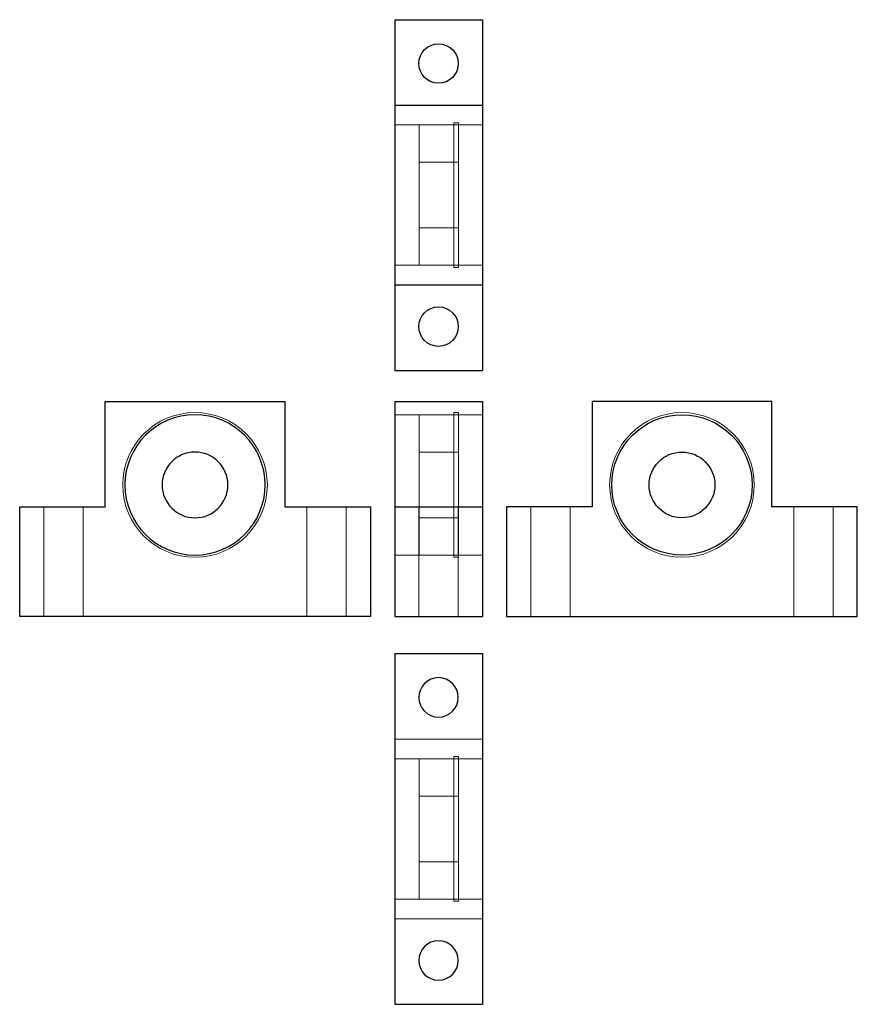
# Model space of a CAD drawing. Header units: millimetres. Extents: x 6876 to 7067, y 7138 to 7363.
import ezdxf
from ezdxf.lldxf.tags import DXFTag

# ---------------------------------------------------------------- set-up
doc = ezdxf.new("R2010")
doc.units = ezdxf.units.MM
doc.layers.add('1', color=7, linetype='CONTINUOUS', true_color=0xffffff)
tags = doc.linetypes.add('DASHED', pattern=[25.72, 12.86, -12.86]).pattern_tags.tags
tags[6:7] = [DXFTag(74, 4), DXFTag(75, 0), DXFTag(340, '0'), DXFTag(46, 0.0), DXFTag(50, 0.0), DXFTag(44, 0.0), DXFTag(45, 0.0)]
tags[4:5] = [DXFTag(74, 4), DXFTag(75, 0), DXFTag(340, '0'), DXFTag(46, 0.0), DXFTag(50, 0.0), DXFTag(44, 0.0), DXFTag(45, 0.0)]

msp = doc.modelspace()

# ---------------------------------------------------------------- linework, layer by layer
at = {"layer": '1', "color": 7, "linetype": 'Continuous'}
for p, q in [((6961.36, 7362.98), (6961.36, 7343.48)), ((6961.36, 7362.98), (6981.36, 7362.98)), ((6981.36, 7362.98), (6981.36, 7343.48)), ((6961.36, 7343.48), (6961.36, 7302.48)), ((6961.36, 7343.48), (6981.36, 7343.48)), ((6981.36, 7343.48), (6981.36, 7302.48)), ((6961.36, 7302.48), (6981.36, 7302.48)), ((6961.36, 7302.48), (6961.36, 7282.98)), ((6981.36, 7302.48), (6981.36, 7282.98)), ((6961.36, 7282.98), (6981.36, 7282.98)), ((6895.31, 7275.88), (6936.31, 7275.88)), ((6895.31, 7251.88), (6895.31, 7275.88)), ((6936.31, 7275.88), (6936.31, 7251.88)), ((6961.36, 7275.88), (6981.36, 7275.88)), ((6961.36, 7275.88), (6961.36, 7251.88)), ((6981.36, 7275.88), (6981.36, 7251.88)), ((7006.4, 7275.88), (7006.4, 7251.88)), ((7047.4, 7275.88), (7006.4, 7275.88)), ((7047.4, 7251.88), (7047.4, 7275.88)), ((6875.81, 7251.88), (6895.31, 7251.88)), ((6875.81, 7226.88), (6875.81, 7251.88)), ((6936.31, 7251.88), (6955.81, 7251.88)), ((6955.81, 7251.88), (6955.81, 7226.88)), ((6961.36, 7251.88), (6981.36, 7251.88)), ((6961.36, 7251.88), (6961.36, 7226.88)), ((6981.36, 7251.88), (6981.36, 7226.88)), ((6986.9, 7251.88), (6986.9, 7226.88)), ((7006.4, 7251.88), (6986.9, 7251.88)), ((7066.9, 7251.88), (7047.4, 7251.88)), ((7066.9, 7226.88), (7066.9, 7251.88)), ((6955.81, 7226.88), (6875.81, 7226.88)), ((6961.36, 7226.88), (6981.36, 7226.88)), ((6986.9, 7226.88), (7066.9, 7226.88)), ((6961.36, 7218.43), (6981.36, 7218.43)), ((6961.36, 7218.43), (6961.36, 7138.43)), ((6981.36, 7218.43), (6981.36, 7138.43)), ((6961.36, 7138.43), (6981.36, 7138.43))]:
    msp.add_line(p, q, dxfattribs=at)
at = {"layer": '1', "color": 251, "linetype": 'DASHED', "lineweight": 5}
for p, q in [((6966.93, 7338.98), (6961.36, 7338.98)), ((6975.93, 7338.98), (6966.93, 7338.98)), ((6966.93, 7338.98), (6966.93, 7306.98)), ((6975.93, 7339.48), (6974.86, 7339.48)), ((6974.86, 7339.48), (6974.86, 7322.98)), ((6975.93, 7339.48), (6975.93, 7322.98)), ((6981.36, 7338.98), (6975.93, 7338.98)), ((6975.93, 7330.48), (6966.93, 7330.48)), ((6974.86, 7322.98), (6974.86, 7306.48)), ((6975.93, 7322.98), (6975.93, 7306.48)), ((6966.93, 7315.48), (6975.93, 7315.48)), ((6961.36, 7306.98), (6966.93, 7306.98)), ((6966.93, 7306.98), (6975.93, 7306.98)), ((6974.86, 7306.48), (6975.93, 7306.48)), ((6975.93, 7306.98), (6981.36, 7306.98)), ((6975.93, 7273.38), (6974.86, 7273.38)), ((6974.86, 7273.38), (6974.86, 7240.38)), ((6975.93, 7273.38), (6975.93, 7240.38)), ((6966.93, 7272.88), (6961.36, 7272.88)), ((6975.93, 7272.88), (6966.93, 7272.88)), ((6966.93, 7240.88), (6966.93, 7272.88)), ((6981.36, 7272.88), (6975.93, 7272.88)), ((6975.93, 7264.38), (6966.93, 7264.38)), ((6881.31, 7251.88), (6881.31, 7226.88)), ((6890.31, 7226.88), (6890.31, 7251.88)), ((6941.31, 7251.88), (6941.31, 7226.88)), ((6950.31, 7226.88), (6950.31, 7251.88)), ((6966.86, 7251.88), (6966.86, 7226.88)), ((6975.86, 7226.88), (6975.86, 7251.88)), ((6992.4, 7251.88), (6992.4, 7226.88)), ((7001.4, 7226.88), (7001.4, 7251.88)), ((7052.4, 7251.88), (7052.4, 7226.88)), ((7061.4, 7226.88), (7061.4, 7251.88)), ((6966.93, 7249.38), (6975.93, 7249.38)), ((6961.36, 7240.88), (6966.93, 7240.88)), ((6966.93, 7240.88), (6975.93, 7240.88)), ((6974.86, 7240.38), (6975.93, 7240.38)), ((6975.93, 7240.88), (6981.36, 7240.88)), ((6961.36, 7198.93), (6981.36, 7198.93)), ((6975.93, 7194.93), (6974.86, 7194.93)), ((6974.86, 7161.93), (6974.86, 7194.93)), ((6975.93, 7161.93), (6975.93, 7194.93)), ((6966.93, 7194.43), (6961.36, 7194.43)), ((6975.93, 7194.43), (6966.93, 7194.43)), ((6966.93, 7178.43), (6966.93, 7194.43)), ((6981.36, 7194.43), (6975.93, 7194.43)), ((6975.93, 7185.93), (6966.93, 7185.93)), ((6966.93, 7162.43), (6966.93, 7178.43)), ((6966.93, 7170.93), (6975.93, 7170.93)), ((6961.36, 7162.43), (6966.93, 7162.43)), ((6966.93, 7162.43), (6975.93, 7162.43)), ((6974.86, 7161.93), (6975.93, 7161.93)), ((6975.93, 7162.43), (6981.36, 7162.43)), ((6961.36, 7157.93), (6981.36, 7157.93))]:
    msp.add_line(p, q, dxfattribs=at)
at = {"layer": '1', "color": 7, "linetype": 'Continuous'}
for centre, radius in [((6971.36, 7352.98), 4.5), ((6971.36, 7292.98), 4.5), ((7026.9, 7256.88), 16), ((7026.9, 7256.88), 7.5)]:
    msp.add_circle(centre, radius, dxfattribs=at)
at = {"layer": '1', "color": 251, "linetype": 'DASHED', "lineweight": 5}
msp.add_circle((6915.81, 7256.88), 16.5, dxfattribs=at)
at = {"layer": '1', "color": 251, "linetype": 'DASHED', "lineweight": 5, "extrusion": (0, 0, -1)}
msp.add_circle((-7026.9, 7256.88), 16.5, dxfattribs=at)
at = {"layer": '1', "color": 7, "linetype": 'Continuous', "extrusion": (0, 0, -1)}
for centre, radius in [((-6915.81, 7256.88), 16), ((-6915.81, 7256.88), 7.5), ((-6971.36, 7208.43), 4.5), ((-6971.36, 7148.43), 4.5)]:
    msp.add_circle(centre, radius, dxfattribs=at)

doc.saveas('drawing.dxf')
